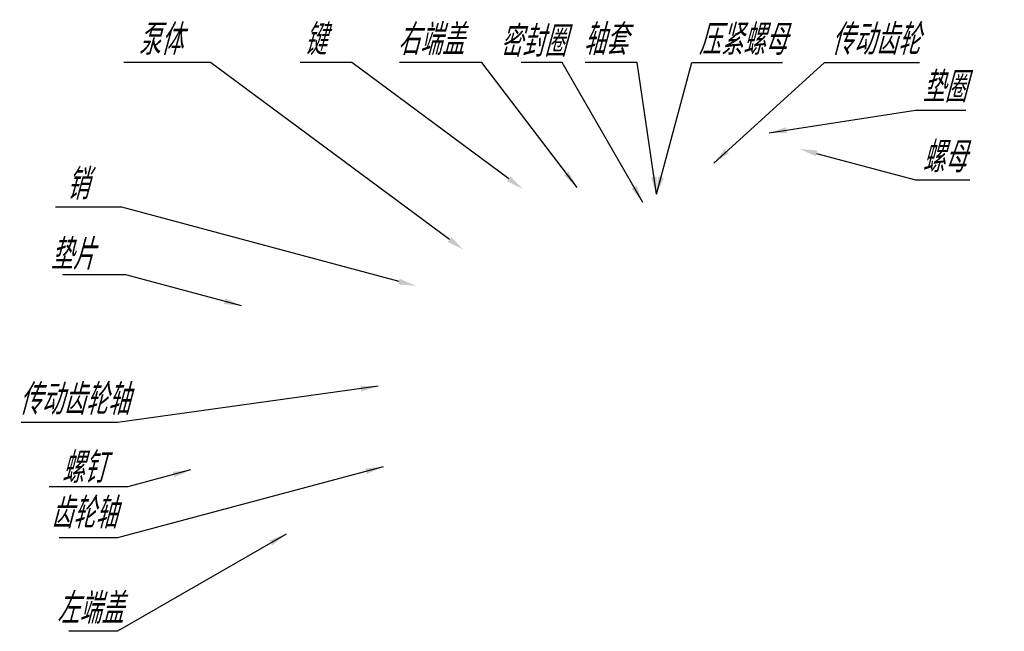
# Model space of a CAD drawing. Header units: millimetres. Extents: x 211 to 323, y 25 to 95.
import ezdxf

# ---------------------------------------------------------------- set-up
doc = ezdxf.new("R2010")
doc.units = ezdxf.units.MM
doc.header["$LTSCALE"] = 0.5
doc.layers.add('细实线层', color=7, linetype='Continuous')
doc.styles.add('工程字体（斜）', font='gbeitc.shx', dxfattribs={"bigfont": 'gbcbig.shx'})
doc.styles.add('工程斜体', font='gbeitc.shx', dxfattribs={"bigfont": 'gbcbig.shx'})
doc.dimstyles.new('小箭头', dxfattribs={"dimtxt": 3.5, "dimasz": 2, "dimexe": 2.5, "dimexo": 0, "dimgap": 1, "dimtad": 1, "dimdsep": 46, "dimtxsty": '工程字体（斜）', "dimcen": 0, "dimadec": 0, "dimazin": 0, "dimtfac": 1, "dimtmove": 0, "dimatfit": 3, "dimfxl": 0, "dimarcsym": 0})

msp = doc.modelspace()

# ---------------------------------------------------------------- linework, layer by layer
at = {"layer": '细实线层', "color": 7, "ltscale": 0.5}
for points in [[(259.88, 69.5), (232.58, 89.69), (222.68, 89.69)], [(266.64, 76.44), (248.72, 89.69), (242.84, 89.69)], [(301.77, 79.33), (313.08, 76.3), (319.26, 76.3)], [(254.11, 64.7), (222.46, 73.18), (214.88, 73.18)]]:
    msp.add_lwpolyline(points, dxfattribs=at)
for points in [[(301.68, 79), (299.84, 79.84), (301.86, 79.65)], [(266.83, 76.71), (268.24, 75.25), (266.44, 76.17)], [(260.08, 69.77), (261.49, 68.31), (259.68, 69.23)], [(254.2, 65.02), (256.04, 64.19), (254.02, 64.38)]]:
    msp.add_solid(points, dxfattribs=at)

# ---------------------------------------------------------------- texts
at = {"layer": '细实线层', "color": 7, "ltscale": 0.5, "style": '工程斜体'}
for s, p in [('泵体', (224.34, 90.57)), ('键', (243.27, 90.57)), ('右端盖', (253.93, 90.57)), ('轴套', (275.13, 90.57)), ('压紧螺母', (288.29, 90.57)), ('传动齿轮', (303.46, 90.57)), ('密封圈', (265.62, 90.37)), ('垫圈', (313.84, 85.15)), ('螺母', (313.84, 77.17)), ('销', (216.14, 74.06)), ('垫片', (214.3, 66.04)), ('传动齿轮轴', (210.72, 49.49)), ('螺钉', (215.58, 41.7)), ('齿轮轴', (214.32, 36.51)), ('左端盖', (215.04, 25.64))]:
    msp.add_text(s, height=3.5, dxfattribs=at).set_placement(p)

# ---------------------------------------------------------------- leaders
at = {"layer": '细实线层', "color": 7, "ltscale": 0.5}
for points in [[(274.44, 75.44), (263.55, 89.69), (254.16, 89.69)], [(281.94, 73.74), (272.73, 89.69), (268.04, 89.69)], [(283.5, 74.66), (281.3, 89.69), (275.36, 89.69)], [(283.5, 74.66), (287.53, 89.69), (297.9, 89.69)], [(290.05, 78.23), (302.69, 89.69), (313.53, 89.69)], [(296.38, 81.68), (313.08, 84.27), (318.83, 84.27)], [(236.14, 61.93), (222.92, 65.48), (215.68, 65.48)], [(251.72, 52.74), (221.98, 48.62), (210.97, 48.62)], [(230.32, 43.18), (223.15, 41.26), (214.18, 41.26)], [(252.29, 43.55), (221.98, 35.43), (215.31, 35.43)], [(241.21, 35.86), (221.98, 24.76), (216.43, 24.76)]]:
    msp.add_leader(points, dimstyle='小箭头', override={"dimfxl": 2.5}, dxfattribs=at)

doc.saveas('drawing.dxf')
